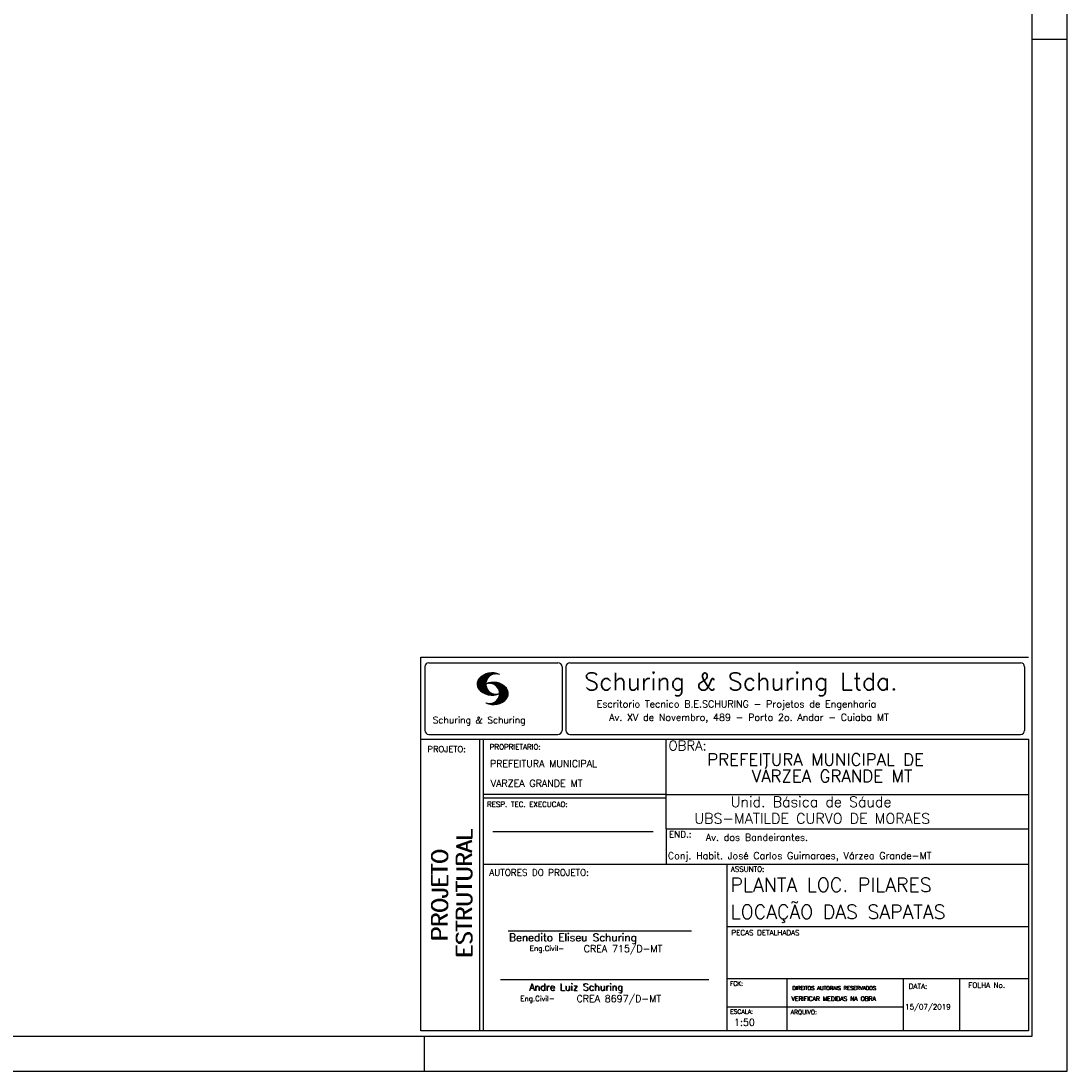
# Model space of a CAD drawing. Extents: x 0 to 119, y 0 to 84.
# Tile 8 of 11: x 89 to 119, y 0 to 30. Entities that reach past the tile are written whole.
import ezdxf

# ---------------------------------------------------------------- set-up
doc = ezdxf.new("R2010")
doc.units = 0
for name, color, linetype in [('1', 1, 'CONTINUOUS'), ('2', 2, 'CONTINUOUS'), ('6', 6, 'CONTINUOUS'), ('8', 8, 'CONTINUOUS')]:
    doc.layers.add(name, color=color, linetype=linetype)
doc.styles.get("Standard").update_dxf_attribs({"font": 'ROMANS.SHX'})

msp = doc.modelspace()

# ---------------------------------------------------------------- linework, layer by layer
at = {"layer": '1', "linetype": 'CONTINUOUS'}
for p, q in [((118.900002, 0), (118.900002, 84.099998)), ((117.900002, 29.700001), (118.900002, 29.700001)), ((100.400002, 0), (100.400002, 1)), ((0, 0), (118.900002, 0))]:
    msp.add_line(p, q, dxfattribs=at)
at = {"layer": '2', "linetype": 'CONTINUOUS'}
for p, q in [((100.295515, 11.911323), (117.795515, 11.911316)), ((100.295515, 1.156181), (100.295515, 11.911323)), ((100.411497, 11.633598), (100.411497, 9.804489)), ((100.527998, 11.750099), (104.244505, 11.750099)), ((104.361006, 11.633598), (104.361006, 9.804489)), ((104.474257, 11.633598), (104.474257, 9.804489)), ((104.590758, 11.750099), (117.563017, 11.750099)), ((117.679518, 11.633598), (117.679518, 9.804489)), ((101.917281, 11.141952), (102.22383, 11.448502)), ((101.917632, 11.128174), (102.241438, 11.451973)), ((101.917677, 11.156486), (102.20352, 11.442329)), ((101.917998, 11.114395), (102.259779, 11.456184)), ((101.919875, 11.172829), (102.183913, 11.436867)), ((101.919981, 11.102241), (102.27664, 11.458908)), ((101.922087, 11.189171), (102.160918, 11.427994)), ((101.922209, 11.09034), (102.291823, 11.459953)), ((101.924452, 11.078438), (102.307845, 11.46183)), ((101.927687, 11.067535), (102.32234, 11.462196)), ((101.927946, 11.209167), (102.134978, 11.416191)), ((101.931425, 11.057129), (102.337523, 11.463234)), ((101.934767, 11.230133), (102.106032, 11.40139)), ((101.935164, 11.046738), (102.35179, 11.463364)), ((101.93907, 11.036514), (102.36476, 11.462196)), ((101.944121, 11.02742), (102.216093, 11.2994)), ((101.948256, 11.257751), (102.069823, 11.379326)), ((101.949156, 11.01831), (102.19763, 11.266792)), ((101.954192, 11.009216), (102.187102, 11.242126)), ((101.959776, 11.000671), (102.179106, 11.220001)), ((101.966292, 10.99305), (102.175169, 11.201927)), ((101.972807, 10.985428), (102.171385, 11.183998)), ((102.273116, 11.158501), (102.297408, 11.182793)), ((102.287581, 11.158829), (102.314986, 11.186226)), ((102.300093, 11.157188), (102.330748, 11.187851)), ((102.304182, 11.387482), (102.378569, 11.461883)), ((102.312743, 11.155716), (102.347014, 11.189987)), ((102.325499, 11.154335), (102.361708, 11.190544)), ((102.333571, 11.402733), (102.391249, 11.460411)), ((102.336729, 11.151421), (102.376402, 11.191101)), ((102.347945, 11.148498), (102.391112, 11.191666)), ((102.358382, 11.413414), (102.403914, 11.458939)), ((102.359846, 11.146255), (102.404494, 11.19091)), ((102.37039, 11.14267), (102.418669, 11.190948)), ((102.377486, 11.418381), (102.416747, 11.457642)), ((102.379836, 11.13797), (102.4317, 11.189835)), ((102.38983, 11.133835), (102.443968, 11.187973)), ((102.397978, 11.424744), (102.428572, 11.45533)), ((102.400114, 11.129982), (102.457106, 11.186981)), ((102.409819, 11.125549), (102.469267, 11.185005)), ((102.414, 11.426605), (102.440413, 11.453018)), ((102.429991, 11.428467), (102.452513, 11.450989)), ((102.445982, 11.430328), (102.464064, 11.448402)), ((101.979323, 10.977806), (102.169676, 11.168152)), ((101.986067, 10.970413), (102.168623, 11.152962)), ((101.992445, 10.9636), (102.165816, 11.136978)), ((102.000243, 10.956314), (102.168715, 11.124779)), ((102.007338, 10.949264), (102.16963, 11.111565)), ((102.014677, 10.942474), (102.170668, 11.098457)), ((102.022337, 10.935989), (102.173125, 11.086777)), ((102.029997, 10.929504), (102.175597, 11.075104)), ((102.037642, 10.923027), (102.178053, 11.063431)), ((102.045607, 10.916855), (102.18141, 11.05265)), ((102.053847, 10.91095), (102.185164, 11.042259)), ((102.062086, 10.905044), (102.188918, 11.031876)), ((102.070311, 10.899147), (102.192717, 11.021538)), ((102.078902, 10.893608), (102.197585, 11.012283)), ((102.087737, 10.88829), (102.202467, 11.003021)), ((102.096571, 10.882988), (102.20735, 10.993759)), ((102.105391, 10.877678), (102.212431, 10.984718)), ((102.114699, 10.872841), (102.218352, 10.976486)), ((102.124144, 10.868149), (102.224257, 10.968269)), ((102.133589, 10.863457), (102.230177, 10.960045)), ((102.14305, 10.85878), (102.236311, 10.952042)), ((102.153151, 10.854744), (102.243208, 10.944801)), ((102.163252, 10.8507), (102.250121, 10.937569)), ((102.173338, 10.846664), (102.257018, 10.930336)), ((102.183714, 10.842895), (102.264098, 10.923286)), ((102.194518, 10.839554), (102.271986, 10.91703)), ((102.205305, 10.836212), (102.279875, 10.910782)), ((102.216109, 10.832878), (102.287764, 10.904541)), ((102.227003, 11.1548), (102.241667, 11.169464)), ((102.227583, 10.830208), (102.295836, 10.898468)), ((102.239134, 10.827629), (102.304747, 10.893234)), ((102.2442, 11.157844), (102.260832, 11.174484)), ((102.250685, 10.82505), (102.313643, 10.888)), ((102.258665, 11.158173), (102.280394, 11.179916)), ((102.262709, 10.822929), (102.322554, 10.882767)), ((102.366805, 10.545311), (102.791243, 10.969749)), ((102.380644, 10.545013), (102.796461, 10.960846)), ((102.394469, 10.544708), (102.800505, 10.950752)), ((102.409285, 10.545387), (102.803038, 10.939148)), ((102.417921, 11.119514), (102.480742, 11.182327)), ((102.424315, 10.546272), (102.806334, 10.928291)), ((102.428008, 11.115463), (102.493117, 11.180572)), ((102.435896, 11.109215), (102.504347, 11.177666)), ((102.439604, 10.547432), (102.809615, 10.917442)), ((102.444624, 11.103813), (102.515211, 11.1744)), ((102.451674, 11.096718), (102.526274, 11.171318)), ((102.456053, 10.549736), (102.811079, 10.904777)), ((102.460707, 11.091621), (102.537383, 11.168297)), ((102.467619, 11.084389), (102.547743, 11.16452)), ((102.472487, 10.55204), (102.812758, 10.892319)), ((102.47534, 11.077965), (102.558119, 11.160736)), ((102.481429, 11.069916), (102.568816, 11.157303)), ((102.489516, 11.063873), (102.578825, 11.153183)), ((102.495421, 11.055649), (102.58824, 11.14846)), ((102.502135, 11.04821), (102.59796, 11.144035)), ((102.507262, 11.0392), (102.607741, 11.139687)), ((102.513167, 11.030983), (102.617384, 11.135193)), ((102.517867, 10.710525), (102.786604, 10.979256)), ((102.51927, 11.022949), (102.625945, 11.129623)), ((102.525008, 11.014534), (102.635512, 11.125038)), ((102.529036, 11.004425), (102.644164, 11.11956)), ((102.533904, 10.995171), (102.652556, 11.113815)), ((102.536238, 10.743019), (102.782286, 10.989075)), ((102.538832, 10.985954), (102.66107, 11.1082)), ((102.543867, 10.973778), (102.671187, 11.101105)), ((102.544218, 10.765144), (102.777327, 10.998253)), ((102.54785, 10.962936), (102.68054, 11.095634)), ((102.551711, 10.950905), (102.689299, 11.088493)), ((102.552443, 10.787491), (102.770598, 11.005653)), ((102.555373, 10.93737), (102.698576, 11.080574)), ((102.556212, 10.80542), (102.765868, 11.015076)), ((102.558165, 10.92482), (102.707259, 11.073921)), ((102.560683, 10.824028), (102.759016, 11.022346)), ((102.560744, 10.909828), (102.716429, 11.065521)), ((102.561751, 10.839218), (102.753065, 11.030533)), ((102.561827, 10.895851), (102.724715, 11.058731)), ((102.562804, 10.854416), (102.745284, 11.036903)), ((102.563414, 10.882042), (102.732191, 11.050827)), ((102.563628, 10.868027), (102.739302, 11.043709)), ((102.275114, 10.82119), (102.33177, 10.877846)), ((102.279265, 10.556732), (102.301665, 10.57914)), ((102.287505, 10.819458), (102.341765, 10.873703)), ((102.291182, 10.554527), (102.317671, 10.581009)), ((102.300291, 10.8181), (102.351759, 10.86956)), ((102.303114, 10.552322), (102.335097, 10.584297)), ((102.313643, 10.817322), (102.361739, 10.865425)), ((102.315062, 10.55011), (102.354216, 10.589271)), ((102.32701, 10.816536), (102.37242, 10.861954)), ((102.32765, 10.548569), (102.375441, 10.596359)), ((102.340468, 10.547256), (102.39958, 10.606369)), ((102.340819, 10.816223), (102.383635, 10.859032)), ((102.353285, 10.545937), (102.432661, 10.625313)), ((102.355269, 10.816536), (102.39485, 10.856117)), ((102.369719, 10.816849), (102.406187, 10.853317)), ((102.386107, 10.817856), (102.419356, 10.851112)), ((102.40367, 10.819702), (102.433134, 10.849167)), ((102.420805, 10.822121), (102.446288, 10.847603)), ((102.437376, 10.825043), (102.461256, 10.848923)), ((102.455779, 10.828987), (102.475645, 10.848862)), ((102.475615, 10.834076), (102.489973, 10.848442)), ((102.489973, 10.848442), (102.492049, 10.850517)), ((102.49037, 10.555778), (102.814452, 10.87986)), ((102.493636, 10.839477), (102.506071, 10.851921)), ((102.508559, 10.559845), (102.814024, 10.865303)), ((102.512679, 10.846016), (102.520888, 10.854225)), ((102.528334, 10.565483), (102.813643, 10.850792)), ((102.528593, 10.852158), (102.535078, 10.858643)), ((102.548811, 10.571815), (102.813277, 10.836273)), ((102.571913, 10.58078), (102.809004, 10.817871)), ((102.596785, 10.591515), (102.805739, 10.800468)), ((102.62509, 10.605682), (102.797133, 10.777725)), ((102.661635, 10.62809), (102.784529, 10.750984)), ((102.740538, 10.692856), (102.753233, 10.705551)), ((102.245833, 10.565727), (102.258101, 10.57798)), ((102.256972, 10.562721), (102.271925, 10.577667)), ((102.268111, 10.559723), (102.285735, 10.577354)), ((100.527998, 9.687988), (104.244505, 9.687988)), ((104.590758, 9.687988), (117.563017, 9.687988)), ((100.295515, 9.556175), (117.795515, 9.556175)), ((101.995894, 5.956177), (101.995894, 9.556175)), ((102.0959, 5.956177), (102.0959, 9.556175)), ((107.364088, 6.97261), (107.364088, 9.556175)), ((117.795515, 9.556175), (117.795515, 1.156181)), ((107.364088, 7.956176), (102.0959, 7.956176)), ((107.364088, 7.956176), (117.795515, 7.956184)), ((107.364088, 7.856176), (102.0959, 7.856176)), ((107.364088, 6.97261), (117.795515, 6.972618)), ((107.364088, 6.97261), (107.364088, 5.956177)), ((102.365821, 6.895235), (106.984397, 6.895235)), ((101.995894, 1.156181), (101.995894, 5.956177)), ((102.0959, 1.156181), (102.0959, 5.956177)), ((102.0959, 5.956177), (117.795515, 5.956177)), ((109.116469, 4.956177), (109.116469, 5.956177)), ((109.116469, 1.156181), (109.116469, 4.956177)), ((102.806929, 4.036638), (108.085364, 4.036638)), ((109.116467, 4.161949), (117.795514, 4.161957)), ((102.593115, 2.636453), (108.590002, 2.636453)), ((109.116469, 2.661949), (117.795515, 2.661957)), ((110.842299, 1.156181), (110.842299, 2.661957)), ((114.191985, 1.156181), (114.191985, 2.661957)), ((115.816483, 1.156181), (115.816483, 2.661955)), ((109.116469, 1.847916), (114.191985, 1.847923)), ((117.795515, 1.156181), (100.295515, 1.156181))]:
    msp.add_line(p, q, dxfattribs=at)
for centre, radius, start, end in [((100.527998, 11.633598), 0.116502, 90, 180), ((104.244505, 11.633598), 0.116502, 0, 90), ((104.590758, 11.633598), 0.116502, 90, 180), ((117.563017, 11.633598), 0.116502, 0, 90), ((102.160658, 11.138451), 0.243989, 140.229431, 231.895096), ((102.343596, 10.971458), 0.491555, 63.393265, 138.909058), ((102.458739, 11.139511), 0.291044, 68.851509, 291.148499), ((102.387846, 10.700012), 0.491555, 41.090942, 116.606735), ((102.343596, 11.307571), 0.491555, 218.229782, 296.60672), ((102.272704, 10.868072), 0.291044, 248.851501, 111.148491), ((102.570784, 10.867004), 0.243989, 308.104889, 39.770576), ((102.387846, 11.036133), 0.491555, 243.393265, 321.770233), ((100.527998, 9.804489), 0.116502, 180, 270), ((104.244505, 9.804489), 0.116502, 270, 0), ((104.590758, 9.804489), 0.116502, 180, 270), ((117.563017, 9.804489), 0.116502, 270, 0)]:
    msp.add_arc(centre, radius, start, end, dxfattribs=at)
at = {"layer": '8', "linetype": 'CONTINUOUS'}
for p, q in [((117.900002, 1), (117.900002, 83.099998)), ((2.5, 1), (117.900002, 1))]:
    msp.add_line(p, q, dxfattribs=at)

# ---------------------------------------------------------------- texts
at = {"layer": '1', "linetype": 'CONTINUOUS'}
for s, height, p in [('PREFEITURA MUNICIPAL DE', 0.35, (108.542088, 8.789996)), (' VÁRZEA GRANDE MT', 0.35, (109.584449, 8.315513)), ('Unid. Básica de Sáude', 0.3, (109.217531, 7.597984)), ('UBS-MATILDE CURVO DE MORAES', 0.3, (108.169699, 7.119848)), ('Av. dos Bandeirantes.', 0.2, (108.504207, 6.621987)), ('Conj. Habit. José Carlos Guimaraes, Várzea Grande-MT', 0.2, (107.409823, 6.097048))]:
    msp.add_text(s, height=height, dxfattribs=at).set_placement(p)
at = {"layer": '2', "linetype": 'CONTINUOUS'}
for s, height, p in [('Schuring & Schuring Ltda.', 0.5, (105.002348, 10.962967)), ('Escritorio Tecnico B.E.SCHURING - Projetos de Engenharia', 0.2, (105.360182, 10.464668)), ('Av. XV de Novembro, 489 - Porto 2o. Andar - Cuiaba MT', 0.2, (105.718703, 10.082069)), ('Schuring & Schuring', 0.19, (100.639845, 10.007667)), ('PROPRIETARIO:', 0.15, (102.280043, 9.253548)), ('OBRA:', 0.278755, (107.427618, 9.226556)), ('PROJETO:', 0.175, (100.488661, 9.177772)), ('PREFEITURA MUNICIPAL', 0.2, (102.286151, 8.744887)), ('VARZEA GRANDE MT', 0.2, (102.307672, 8.183544)), ('RESP. TEC. EXECUCAO:', 0.15, (102.201514, 7.600695)), ('END.:', 0.185837, (107.439276, 6.721602)), ('AUTORES DO PROJETO:', 0.185837, (102.267523, 5.620134)), ('ASSUNTO:', 0.15, (109.220971, 5.737485)), ('Benedito Eliseu Schuring', 0.22, (102.83383, 3.733468)), ('Benedito Eliseu Schuring', 0.22, (102.845305, 3.733468)), ('PECAS DETALHADAS', 0.15, (109.238379, 3.907298)), ('CREA 715/D-MT', 0.2, (104.986251, 3.418942)), ('Eng.Civil-', 0.15, (103.432718, 3.455028)), ('Andre Luiz Schuring', 0.2, (103.412248, 2.314263)), ('Andre Luiz Schuring', 0.2, (103.429805, 2.305382)), ('FCK:', 0.125, (109.196272, 2.455604)), ('DIREITOS AUTORAIS RESERVADOS', 0.11, (110.990233, 2.332306)), ('DIREITOS AUTORAIS RESERVADOS', 0.11, (110.999205, 2.332306)), ('DATA:', 0.15, (114.343553, 2.363281)), ('FOLHA No.', 0.15, (116.061023, 2.394321)), ('Eng.Civil-', 0.15, (103.158282, 2.00943)), ('CREA 8697/D-MT', 0.2, (104.778849, 1.981527)), ('VERIFICAR MEDIDAS NA OBRA', 0.125, (110.966994, 2.018043)), ('VERIFICAR MEDIDAS NA OBRA', 0.125, (110.975966, 2.018043)), ('15/07/2019', 0.15, (114.239854, 1.771956)), ('ESCALA:', 0.125, (109.202544, 1.646919)), ('ARQUIVO:', 0.125, (110.944563, 1.631782)), ('1:50', 0.2, (109.312544, 1.300293))]:
    msp.add_text(s, height=height, dxfattribs=at).set_placement(p)
for s, p in [('ESTRUTURAL', (101.76924, 3.281541)), ('ESTRUTURAL', (101.76924, 3.250688)), ('PROJETO', (101.064604, 3.762306)), ('PROJETO', (101.064604, 3.731453))]:
    msp.add_text(s, height=0.45, rotation=90, dxfattribs=at).set_placement(p)
at = {"layer": '6', "linetype": 'CONTINUOUS'}
for s, p in [('PLANTA LOC. PILARES ', (109.210211, 5.160838)), ('LOCAÇÃO DAS SAPATAS', (109.212079, 4.380245))]:
    msp.add_text(s, height=0.4, dxfattribs=at).set_placement(p)

doc.saveas('drawing.dxf')
